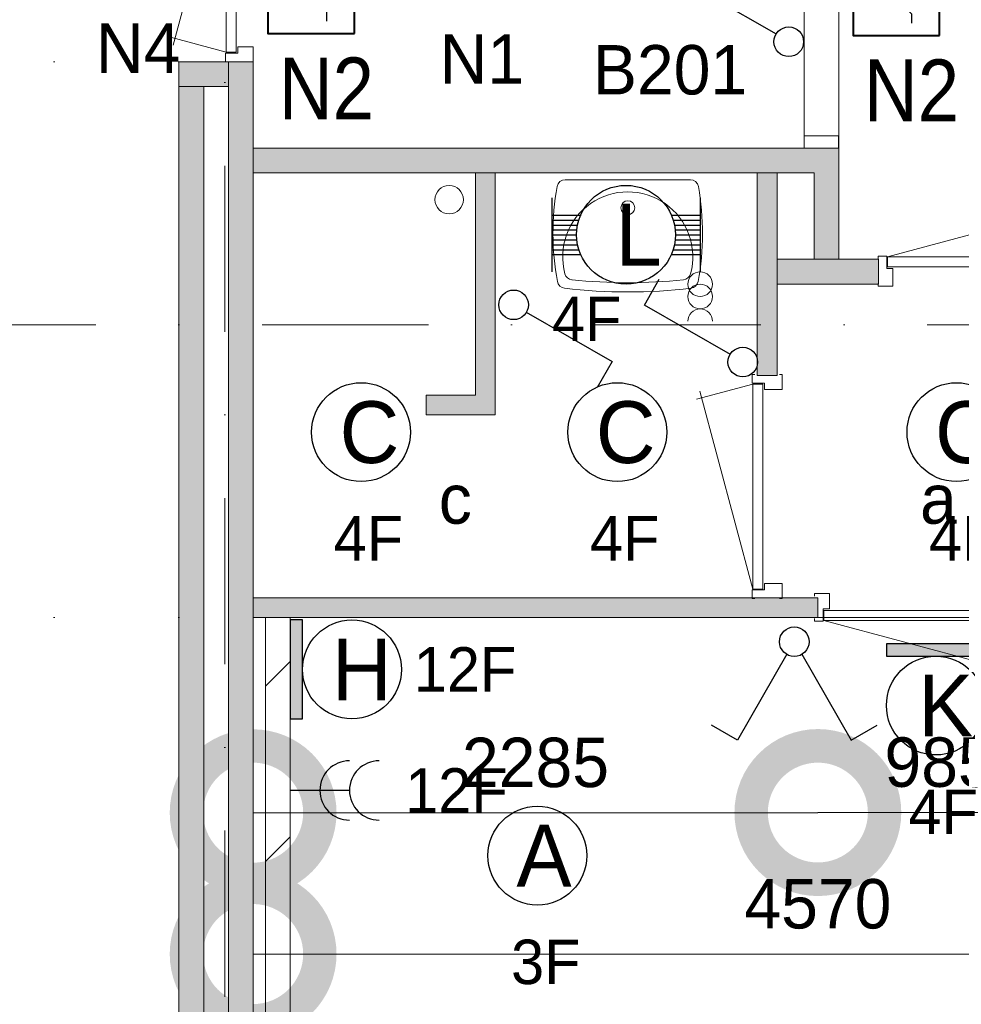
# Model space of a CAD drawing. Header units: millimetres. Extents: x 84337 to 168437, y -3060 to 56340.
# Tile 4 of 84: x 88691 to 92501, y 6919 to 10904. Entities that reach past the tile are written whole.
import ezdxf
from ezdxf.enums import TextEntityAlignment as Align
from ezdxf.xclip import XClip

# ---------------------------------------------------------------- set-up
doc = ezdxf.new("R2010")
doc.units = ezdxf.units.MM
doc.header["$PDMODE"] = 3
doc.header["$PDSIZE"] = 1
doc.linetypes.add('DGN1', pattern=[504.6, 0, -504.6])
doc.linetypes.add('DGN4', pattern=[1345.6, 672.8, -336.4, 0, -336.4])
for name, color, linetype in [('14', 7, 'Continuous'), ('16', 7, 'Continuous'), ('18', 7, 'Continuous'), ('19', 7, 'Continuous'), ('20', 7, 'Continuous'), ('31', 7, 'Continuous'), ('32', 7, 'Continuous'), ('33', 7, 'Continuous'), ('40', 7, 'Continuous'), ('48', 7, 'Continuous'), ('56', 7, 'Continuous'), ('58', 7, 'Continuous'), ('62', 7, 'Continuous')]:
    doc.layers.add(name, color=color, linetype=linetype)
doc.styles.add('dgn001', font='dgn001.shx')
doc.styles.add('dgn003', font='dgn003.shx')
doc.styles.get("Standard").update_dxf_attribs({"font": 'arial.ttf'})
doc.dimstyles.get("Standard").update_dxf_attribs({"dimtxt": 0.18, "dimasz": 0.18, "dimexe": 0.18, "dimexo": 0.0625, "dimgap": 0.09, "dimtad": 0, "dimtih": 1, "dimtoh": 1, "dimdec": 4, "dimzin": 0, "dimdsep": 46, "dimtxsty": 'Standard', "dimcen": 0.09, "dimadec": 0, "dimazin": 0, "dimtfac": 1, "dimtdec": 4, "dimtofl": 0, "dimtmove": 0, "dimatfit": 3, "dimfxl": 1, "dimtolj": 1, "dimtzin": 0, "dimarcsym": 0})

# ---------------------------------------------------------------- blocks, each defined once
blk = doc.blocks.new('EA924')
at = {"layer": '18'}
blk.add_hatch(color=3, dxfattribs=at).paths.add_polyline_path([(-200, -50), (200, -50), (200, 0), (-200, 0)])
at = {"layer": '18', "color": 3, "linetype": 'Continuous', "lineweight": 30, "flags": 128}
blk.add_lwpolyline([(-200, -50), (200, -50), (200, 0), (-200, 0), (-200, -50)], dxfattribs=at)
at = {"layer": '18', "color": 3, "linetype": 'Continuous', "lineweight": 30}
blk.add_circle((0, -250), 200, dxfattribs=at)
at = {"layer": '18', "color": 2, "linetype": 'Continuous', "lineweight": 13, "style": 'dgn001'}
blk.add_text('K', height=249.99, dxfattribs=at).set_placement((39.655, -250.005), align=Align.MIDDLE_CENTER)
at = {"layer": '18', "color": 1, "linetype": 'Continuous', "lineweight": 13, "style": 'dgn001'}
blk.add_text('4F', height=180, dxfattribs=at).set_placement((29.75, -590), align=Align.TOP_CENTER)
blk = doc.blocks.new('EA812')
at = {"layer": '18'}
blk.add_hatch(color=3, dxfattribs=at).paths.add_polyline_path([(50, -200), (50, 200), (0, 200), (0, -200)])
at = {"layer": '18', "color": 3, "linetype": 'Continuous', "lineweight": 30, "flags": 128}
blk.add_lwpolyline([(50, -200), (50, 200), (0, 200), (0, -200), (50, -200)], dxfattribs=at)
at = {"layer": '18', "color": 3, "linetype": 'Continuous', "lineweight": 30}
blk.add_circle((250, 0), 200, dxfattribs=at)
at = {"layer": '18', "color": 2, "linetype": 'Continuous', "lineweight": 13, "style": 'dgn001'}
blk.add_text('H', height=250, dxfattribs=at).set_placement((289.7, 0), align=Align.MIDDLE_CENTER)
at = {"layer": '18', "color": 1, "linetype": 'Continuous', "lineweight": 13, "style": 'dgn001'}
blk.add_text('12F', height=180, dxfattribs=at).set_placement((500, 0), align=Align.MIDDLE_LEFT)
blk = doc.blocks.new('ED912')
at = {"layer": '20'}
h = blk.add_hatch(color=4, dxfattribs=at)
edge = h.paths.add_edge_path()
edge.add_arc((-0.4, -0.1), 80, 0, 360)
at = {"layer": '20', "color": 4, "linetype": 'Continuous', "lineweight": 40}
for p, q in [((-160, 160), (160, -160)), ((-160, -160), (160, 160))]:
    blk.add_line(p, q, dxfattribs=at)
at = {"layer": '20', "color": 3, "linetype": 'Continuous', "lineweight": 30, "flags": 128}
blk.add_lwpolyline([(-200, -200), (200, -200), (200, 200), (-200, 200), (-200, -200)], dxfattribs=at)
at = {"layer": '20', "color": 4, "linetype": 'Continuous', "lineweight": 40}
blk.add_circle((-0.4, -0.1), 80, dxfattribs=at)
at = {"layer": '20', "color": 1, "linetype": 'Continuous', "lineweight": 13, "style": 'dgn001'}
blk.add_text('5F', height=144, dxfattribs=at).set_placement((28, 238.4), align=Align.CENTER)
at = {"layer": '20', "color": 2, "linetype": 'Continuous', "lineweight": 30, "style": 'dgn001'}
blk.add_text('N1', height=200, dxfattribs=at).set_placement((76.6, -337.6), align=Align.TOP_CENTER)
blk = doc.blocks.new('EG6')
at = {"layer": '20'}
for points in [[(-300, 188), (-300, 312), (-50, 312), (-50, 188)], [(-275, 5), (-150, 5), (-150, -5), (-275, -5)], [(-75, 0), (-150, 38), (-150, -38)]]:
    blk.add_hatch(color=3, dxfattribs=at).paths.add_polyline_path(points)
h = blk.add_hatch(color=2, dxfattribs=at)
edge = h.paths.add_edge_path()
edge.add_arc((-262, -150.2), 28.1, 0, 360)
at = {"layer": '20', "color": 2, "linetype": 'Continuous', "lineweight": 30}
for p, q in [((-112, -288), (-225, -175)), ((-225, -238), (-225, -175)), ((-145, -180), (-185, -215)), ((-90, -188), (-150, -250)), ((-50, -188), (-90, -188)), ((-225, -238), (-162, -238)), ((-112, -325), (-112, -288))]:
    blk.add_line(p, q, dxfattribs=at)
at = {"layer": '20', "color": 4, "linetype": 'Continuous', "lineweight": 40, "flags": 128}
blk.add_lwpolyline([(0, -375), (0, 375), (-200, 375), (-350, 375), (-350, -375), (0, -375)], dxfattribs=at)
at = {"layer": '20', "color": 3, "linetype": 'Continuous', "lineweight": 30, "flags": 128}
for points in [[(-300, 188), (-300, 312), (-50, 312), (-50, 188), (-300, 188)], [(-275, 5), (-150, 5), (-150, -5), (-275, -5), (-275, 5)], [(-75, 0), (-150, 38), (-150, -38), (-75, 0)]]:
    blk.add_lwpolyline(points, dxfattribs=at)
at = {"layer": '20', "color": 2, "linetype": 'Continuous', "lineweight": 30}
blk.add_circle((-262, -150.2), 28.1, dxfattribs=at)
at = {"layer": '20', "color": 1, "linetype": 'Continuous', "lineweight": 0, "style": 'dgn001'}
blk.add_text('5F', height=180, dxfattribs=at).set_placement((-116, 548), align=Align.CENTER)
at = {"layer": '20', "color": 2, "linetype": 'Continuous', "lineweight": 13, "style": 'dgn001', "width": 0.899993}
blk.add_text('N2', height=250, dxfattribs=at).set_placement((-113.3, -722), align=Align.CENTER)
blk = doc.blocks.new('EG61')
at = {"layer": '20'}
for points in [[(-300, 188), (-300, 312), (-50, 312), (-50, 188)], [(-275, 5), (-150, 5), (-150, -5), (-275, -5)], [(-75, 0), (-150, 38), (-150, -38)]]:
    blk.add_hatch(color=3, dxfattribs=at).paths.add_polyline_path(points)
h = blk.add_hatch(color=2, dxfattribs=at)
edge = h.paths.add_edge_path()
edge.add_arc((-262, -150.2), 28.1, 0, 360)
at = {"layer": '20', "color": 2, "linetype": 'Continuous', "lineweight": 30}
for p, q in [((-112, -288), (-225, -175)), ((-225, -238), (-225, -175)), ((-145, -180), (-185, -215)), ((-90, -188), (-150, -250)), ((-50, -188), (-90, -188)), ((-225, -238), (-162, -238)), ((-112, -325), (-112, -288))]:
    blk.add_line(p, q, dxfattribs=at)
at = {"layer": '20', "color": 4, "linetype": 'Continuous', "lineweight": 40, "flags": 128}
blk.add_lwpolyline([(0, -375), (0, 375), (-200, 375), (-350, 375), (-350, -375), (0, -375)], dxfattribs=at)
at = {"layer": '20', "color": 3, "linetype": 'Continuous', "lineweight": 30, "flags": 128}
for points in [[(-300, 188), (-300, 312), (-50, 312), (-50, 188), (-300, 188)], [(-275, 5), (-150, 5), (-150, -5), (-275, -5), (-275, 5)], [(-75, 0), (-150, 38), (-150, -38), (-75, 0)]]:
    blk.add_lwpolyline(points, dxfattribs=at)
at = {"layer": '20', "color": 2, "linetype": 'Continuous', "lineweight": 30}
blk.add_circle((-262, -150.2), 28.1, dxfattribs=at)
at = {"layer": '20', "color": 1, "linetype": 'Continuous', "lineweight": 0, "style": 'dgn001'}
blk.add_text('5F', height=180, dxfattribs=at).set_placement((-116, 548), align=Align.CENTER)
at = {"layer": '20', "color": 2, "linetype": 'Continuous', "lineweight": 13, "style": 'dgn001', "width": 0.899993}
blk.add_text('N2', height=250, dxfattribs=at).set_placement((-113.3, -722), align=Align.CENTER)
blk = doc.blocks.new('EC6435')
at = {"layer": '18', "color": 3, "linetype": 'Continuous', "lineweight": 30}
blk.add_circle((0, 0), 200, dxfattribs=at)
at = {"layer": '18', "color": 2, "linetype": 'Continuous', "lineweight": 13, "style": 'dgn001'}
blk.add_text('A', height=250, dxfattribs=at).set_placement((26.9, 0), align=Align.MIDDLE_CENTER)
at = {"layer": '18', "color": 1, "linetype": 'Continuous', "lineweight": 13, "style": 'dgn001'}
blk.add_text('3F', height=180, dxfattribs=at).set_placement((34, -340), align=Align.TOP_CENTER)
blk = doc.blocks.new('EC6445')
at = {"layer": '18', "color": 3, "linetype": 'Continuous', "lineweight": 30}
blk.add_circle((-0.005, 0), 200, dxfattribs=at)
at = {"layer": '18', "color": 2, "linetype": 'Continuous', "lineweight": 13, "style": 'dgn001'}
blk.add_text('C', height=249.99, dxfattribs=at).set_placement((33.755, -0.005), align=Align.MIDDLE_CENTER)
at = {"layer": '18', "color": 1, "linetype": 'Continuous', "lineweight": 13, "style": 'dgn001'}
blk.add_text('4F', height=180, dxfattribs=at).set_placement((29.74, -340), align=Align.TOP_CENTER)
blk = doc.blocks.new('EC6446')
at = {"layer": '18', "color": 3, "linetype": 'Continuous', "lineweight": 30}
blk.add_circle((0.005, 0), 200, dxfattribs=at)
at = {"layer": '18', "color": 2, "linetype": 'Continuous', "lineweight": 13, "style": 'dgn001'}
blk.add_text('C', height=249.99, dxfattribs=at).set_placement((33.755, -0.005), align=Align.MIDDLE_CENTER)
at = {"layer": '18', "color": 1, "linetype": 'Continuous', "lineweight": 13, "style": 'dgn001'}
blk.add_text('4F', height=180, dxfattribs=at).set_placement((29.76, -340), align=Align.TOP_CENTER)
blk = doc.blocks.new('EC6447')
at = {"layer": '18', "color": 3, "linetype": 'Continuous', "lineweight": 30}
blk.add_circle((-0.005, 0), 200, dxfattribs=at)
at = {"layer": '18', "color": 2, "linetype": 'Continuous', "lineweight": 13, "style": 'dgn001'}
blk.add_text('C', height=249.99, dxfattribs=at).set_placement((33.755, -0.005), align=Align.MIDDLE_CENTER)
at = {"layer": '18', "color": 1, "linetype": 'Continuous', "lineweight": 13, "style": 'dgn001'}
blk.add_text('4F', height=180, dxfattribs=at).set_placement((29.74, -340), align=Align.TOP_CENTER)
blk = doc.blocks.new('EA0')
at = {"layer": '18', "color": 3, "linetype": 'Continuous', "lineweight": 30}
for p, q in [((-300, 150), (-300, -150)), ((300, 150), (300, -150)), ((-300, 80), (-182, 80)), ((182, 80), (300, 80)), ((-300, 60), (-190, 60)), ((-300, 40), (-195, 40)), ((190, 60), (300, 60)), ((195, 40), (300, 40)), ((-300, 20), (-200, 20)), ((-300, 0), (-200, 0)), ((200, 20), (300, 20)), ((200, 0), (300, 0)), ((-300, -20), (-200, -20)), ((200, -20), (300, -20)), ((-300, -40), (-195, -40)), ((-300, -60), (-190, -60)), ((190, -60), (300, -60)), ((195, -40), (300, -40)), ((-300, -80), (-182, -80)), ((182, -80), (300, -80))]:
    blk.add_line(p, q, dxfattribs=at)
blk.add_circle((0, 0.5), 200, dxfattribs=at)
at = {"layer": '18', "color": 2, "linetype": 'Continuous', "lineweight": 13, "style": 'dgn001'}
blk.add_text('L', height=249.99, dxfattribs=at).set_placement((50.995, 0.995), align=Align.MIDDLE_CENTER)
at = {"layer": '18', "color": 1, "linetype": 'Continuous', "lineweight": 0, "style": 'dgn001'}
blk.add_text('4F', height=180, dxfattribs=at).set_placement((-300, -250), align=Align.TOP_LEFT)
blk = doc.blocks.new('AnonymousCell')
at = {"layer": '18', "color": 3, "linetype": 'Continuous', "lineweight": 0, "flags": 128}
blk.add_lwpolyline([(-50, -99.5, -0.99989), (50, -99.5)], format="xyb", dxfattribs=at)
at = {"layer": '18', "color": 3, "linetype": 'Continuous', "lineweight": 0}
for centre in [(0, 50.5), (0, 0.5)]:
    blk.add_circle(centre, 50, dxfattribs=at)
blk = doc.blocks.new('EL187')
at = {"layer": '16', "color": 3, "linetype": 'Continuous', "lineweight": 30}
blk.add_line((240, 0), (0, 0), dxfattribs=at)
for centre in [(240, 0), (360, 0)]:
    blk.add_arc(centre, 120, 90, 270, dxfattribs=at)
at = {"layer": '16', "color": 2, "linetype": 'Continuous', "lineweight": 13, "style": 'dgn001'}
blk.add_text('12F', height=180, dxfattribs=at).set_placement((465, 0), align=Align.MIDDLE_LEFT)
blk = doc.blocks.new('ED924')
at = {"layer": '16'}
h = blk.add_hatch(color=4, dxfattribs=at)
edge = h.paths.add_edge_path()
edge.add_arc((-0.2, 0), 80, 0, 360)
at = {"layer": '16', "color": 3, "linetype": 'Continuous', "lineweight": 30}
for p, q in [((200, 200), (-200, 200)), ((-200, 200), (-200, -200)), ((200, -200), (200, 200)), ((-200, -200), (200, -200))]:
    blk.add_line(p, q, dxfattribs=at)
at = {"layer": '16', "color": 4, "linetype": 'Continuous', "lineweight": 40}
for p, q in [((-160, 160), (160, -160)), ((-160, -160), (160, 160))]:
    blk.add_line(p, q, dxfattribs=at)
blk.add_circle((-0.2, 0), 80, dxfattribs=at)
at = {"layer": '16', "color": 1, "linetype": 'Continuous', "lineweight": 13, "style": 'dgn001'}
blk.add_text('5F', height=144, dxfattribs=at).set_placement((28.2, 239), align=Align.CENTER)
at = {"layer": '16', "color": 2, "linetype": 'Continuous', "lineweight": 30, "style": 'dgn001'}
blk.add_text('N4', height=200, dxfattribs=at).set_placement((29, -337), align=Align.TOP_CENTER)
blk = doc.blocks.new('EH0140')
at = {"layer": '19', "color": 3, "linetype": 'Continuous', "lineweight": 30}
for p, q in [((50, -30), (398, -230)), ((398, -230), (338, -335))]:
    blk.add_line(p, q, dxfattribs=at)
blk.add_circle((0, 0), 60, dxfattribs=at)
blk = doc.blocks.new('EH0141')
at = {"layer": '19', "color": 3, "linetype": 'Continuous', "lineweight": 30}
for p, q in [((-398, 230), (-338, 335)), ((-50, 30), (-398, 230))]:
    blk.add_line(p, q, dxfattribs=at)
blk.add_circle((0, 0), 60, dxfattribs=at)
blk = doc.blocks.new('EH635')
at = {"layer": '19', "color": 3, "linetype": 'Continuous', "lineweight": 30}
for p, q in [((-30, -50), (-230, -398)), ((30, -50), (230, -398)), ((-230, -398), (-335, -338)), ((230, -398), (335, -338))]:
    blk.add_line(p, q, dxfattribs=at)
blk.add_circle((0, 0), 60, dxfattribs=at)
blk = doc.blocks.new('EH0209')
at = {"layer": '19', "color": 3, "linetype": 'Continuous', "lineweight": 30}
for p, q in [((-398, 230), (-338, 335)), ((-50, 30), (-398, 230))]:
    blk.add_line(p, q, dxfattribs=at)
blk.add_circle((0, 0), 60, dxfattribs=at)
blk = doc.blocks.new('WT01')
at = {"layer": '40', "color": 7, "linetype": 'Continuous', "lineweight": 0}
blk.add_line((-253.2, -20), (253.2, -20), dxfattribs=at)
blk.add_circle((0, -133.3), 28.1, dxfattribs=at)
for centre, radius, start, end in [((-253.2, -53), 33, 90, 169.9973), ((253.2, -53), 33, 10.0027, 90), ((765.8, -236.5), 1068.4, 169.7983, 190.5514), ((0, -332.1), 263.1, 344.8667, 195.1333), ((-765.8, -236.5), 1068.4, 349.4486, 10.2017), ((-252, -426.2), 33, 190.3455, 263.1425), ((-222.2, -392.2), 33, 195.1333, 263.9582), ((0, 1706.8), 2143.7, 263.9582, 276.0418), ((222.2, -392.2), 33, 276.0418, 344.8667), ((252, -426.2), 33, 276.8575, 349.6545), ((0, 1669.4), 2143.7, 263.1425, 276.8575)]:
    blk.add_arc(centre, radius, start, end, dxfattribs=at)
blk = doc.blocks.new('830R10')
at = {"layer": '33', "color": 1, "linetype": 'Continuous', "lineweight": 0}
for p, q in [((-108, -38), (-336.87, -99.32)), ((-108, -868), (-322.82, -66.28))]:
    blk.add_line(p, q, dxfattribs=at)
at = {"layer": '33', "color": 92, "linetype": 'Continuous', "lineweight": 13, "true_color": 0x00e100, "flags": 128}
for points in [[(-100, 0), (-111, 0), (-111, -35), (-61, -35), (-61, -60), (11, -60), (11, 0), (0, 0)], [(-100, -906), (-111, -906), (-111, -871), (-61, -871), (-61, -846), (11, -846), (11, -906), (0, -906)]]:
    blk.add_lwpolyline(points, dxfattribs=at)
at = {"layer": '33', "color": 2, "linetype": 'Continuous', "lineweight": 13, "true_color": 0xf0f000, "flags": 128}
blk.add_lwpolyline([(-108, -868), (-108, -38), (-68, -38), (-68, -868), (-108, -868)], dxfattribs=at)
blk = doc.blocks.new('830R102')
at = {"layer": '33', "color": 1, "linetype": 'Continuous', "lineweight": 0}
for p, q in [((-868, 108), (-66.28, 322.82)), ((-38, 108), (-99.32, 336.87))]:
    blk.add_line(p, q, dxfattribs=at)
at = {"layer": '33', "color": 92, "linetype": 'Continuous', "lineweight": 13, "true_color": 0x00e100, "flags": 128}
for points in [[(-906, 100), (-906, 111), (-871, 111), (-871, 61), (-846, 61), (-846, -11), (-906, -11), (-906, 0)], [(0, 100), (0, 111), (-35, 111), (-35, 61), (-60, 61), (-60, -11), (0, -11), (0, 0)]]:
    blk.add_lwpolyline(points, dxfattribs=at)
at = {"layer": '33', "color": 2, "linetype": 'Continuous', "lineweight": 13, "true_color": 0xf0f000, "flags": 128}
blk.add_lwpolyline([(-868, 108), (-38, 108), (-38, 68), (-868, 68), (-868, 108)], dxfattribs=at)
blk = doc.blocks.new('930L09')
at = {"layer": '33', "color": 1, "linetype": 'Continuous', "lineweight": 0}
for p, q in [((38, -98), (936.31, -338.7)), ((968, -98), (899.56, -353.44))]:
    blk.add_line(p, q, dxfattribs=at)
at = {"layer": '33', "color": 92, "linetype": 'Continuous', "lineweight": 13, "true_color": 0x00e100, "flags": 128}
for points in [[(0, -90), (0, -101), (35, -101), (35, -51), (60, -51), (60, 11), (0, 11), (0, 0)], [(1006, -90), (1006, -101), (971, -101), (971, -51), (946, -51), (946, 11), (1006, 11), (1006, 0)]]:
    blk.add_lwpolyline(points, dxfattribs=at)
at = {"layer": '33', "color": 2, "linetype": 'Continuous', "lineweight": 13, "true_color": 0xf0f000, "flags": 128}
blk.add_lwpolyline([(968, -98), (38, -98), (38, -58), (968, -58), (968, -98)], dxfattribs=at)
blk = doc.blocks.new('830L091')
at = {"layer": '33', "color": 1, "linetype": 'Continuous', "lineweight": 0}
for p, q in [((-98, -38), (-312.82, -839.72)), ((-98, -868), (-323.91, -807.47))]:
    blk.add_line(p, q, dxfattribs=at)
at = {"layer": '33', "color": 92, "linetype": 'Continuous', "lineweight": 13, "true_color": 0x00e100, "flags": 128}
for points in [[(-90, 0), (-101, 0), (-101, -35), (-51, -35), (-51, -60), (11, -60), (11, 0), (0, 0)], [(-90, -906), (-101, -906), (-101, -871), (-51, -871), (-51, -846), (11, -846), (11, -906), (0, -906)]]:
    blk.add_lwpolyline(points, dxfattribs=at)
at = {"layer": '33', "color": 2, "linetype": 'Continuous', "lineweight": 13, "true_color": 0xf0f000, "flags": 128}
blk.add_lwpolyline([(-98, -38), (-98, -868), (-58, -868), (-58, -38), (-98, -38)], dxfattribs=at)
blk = doc.blocks.new('_DotSmall')
at = {"color": 0, "linetype": 'ByBlock', "const_width": 0.5}
blk.add_lwpolyline([(-0.0625, 0, 1), (0.0625, 0, 1)], format="xyb", close=True, dxfattribs=at)
blk = doc.blocks.new('*D7910')
at = {"layer": '58', "color": 3, "linetype": 'Continuous', "lineweight": 0, "transparency": 16777216}
blk.add_line((1849.8, 5917.8), (-435.2, 5917.8), dxfattribs=at)
at = {"layer": 'Defpoints', "color": 0, "linetype": 'Continuous', "transparency": 16777216}
for p in [(-435.2, 6707.8), (1849.8, 6707.8), (-435.2, 5917.8)]:
    blk.add_point(p, dxfattribs=at)
at = {"layer": '58', "color": 3, "linetype": 'Continuous', "lineweight": 0, "transparency": 16777216, "xscale": 1080, "yscale": 1080, "zscale": 1080, "rotation": 180}
blk.add_blockref('_DotSmall', (-435.2, 5917.8), dxfattribs=at)
at = {"layer": '58', "color": 3, "linetype": 'Continuous', "lineweight": 0, "transparency": 16777216, "xscale": 1080, "yscale": 1080, "zscale": 1080}
blk.add_blockref('_DotSmall', (1849.8, 5917.8), dxfattribs=at)
at = {"layer": '58', "color": 3, "linetype": 'Continuous', "lineweight": 0, "transparency": 16777216, "insert": (707.3, 6119.9), "char_height": 200, "attachment_point": 5, "style": 'dgn003'}
blk.add_mtext('\\A1;2285', dxfattribs=at)
blk = doc.blocks.new('*D7911')
at = {"layer": '58', "color": 3, "linetype": 'Continuous', "lineweight": 0, "transparency": 16777216}
blk.add_line((2834.8, 5918.8), (1849.8, 5918.8), dxfattribs=at)
at = {"layer": 'Defpoints', "color": 0, "linetype": 'Continuous', "transparency": 16777216}
for p in [(1849.8, 6707.8), (2834.8, 6707.8), (1849.8, 5918.8)]:
    blk.add_point(p, dxfattribs=at)
at = {"layer": '58', "color": 3, "linetype": 'Continuous', "lineweight": 0, "transparency": 16777216, "xscale": 1080, "yscale": 1080, "zscale": 1080, "rotation": 180}
blk.add_blockref('_DotSmall', (1849.8, 5918.8), dxfattribs=at)
at = {"layer": '58', "color": 3, "linetype": 'Continuous', "lineweight": 0, "transparency": 16777216, "xscale": 1080, "yscale": 1080, "zscale": 1080}
blk.add_blockref('_DotSmall', (2834.8, 5918.8), dxfattribs=at)
at = {"layer": '58', "color": 3, "linetype": 'Continuous', "lineweight": 0, "transparency": 16777216, "insert": (2342.3, 6121), "char_height": 200, "attachment_point": 5, "style": 'dgn003'}
blk.add_mtext('\\A1;985', dxfattribs=at)
blk = doc.blocks.new('*D7914')
at = {"layer": '58', "color": 3, "linetype": 'Continuous', "lineweight": 0, "transparency": 16777216}
for p, q in [((-3935.24, 8957.77), (-3935.24, 6331.610382)), ((-3935.24, 2907.77), (-3935.24, 5533.929618))]:
    blk.add_line(p, q, dxfattribs=at)
at = {"layer": 'Defpoints', "color": 0, "linetype": 'Continuous', "transparency": 16777216}
for p in [(-525.86, 8957.77), (-3935.24, 2907.77), (-525.86, 2907.77)]:
    blk.add_point(p, dxfattribs=at)
at = {"layer": '58', "color": 3, "linetype": 'Continuous', "lineweight": 0, "transparency": 16777216, "xscale": 1080, "yscale": 1080, "zscale": 1080}
for p, rotation in [((-3935.24, 8957.77), 90), ((-3935.24, 2907.77), 270)]:
    blk.add_blockref('_DotSmall', p, dxfattribs=dict(at, rotation=rotation))
at = {"layer": '58', "color": 3, "linetype": 'Continuous', "lineweight": 0, "transparency": 16777216, "insert": (-3935.24, 5932.77), "char_height": 200, "attachment_point": 5, "rotation": 90, "style": 'dgn003'}
blk.add_mtext('\\A1;6050', dxfattribs=at)
blk = doc.blocks.new('*D7988')
at = {"layer": '58', "color": 3, "linetype": 'Continuous', "lineweight": 0, "transparency": 16777216}
blk.add_line((1934.8, 9670.7), (-435.2, 9670.7), dxfattribs=at)
at = {"layer": 'Defpoints', "color": 0, "linetype": 'Continuous', "transparency": 16777216}
for p in [(-435.2, 9670.7), (-435.2, 8986), (1934.8, 8986)]:
    blk.add_point(p, dxfattribs=at)
at = {"layer": '58', "color": 3, "linetype": 'Continuous', "lineweight": 0, "transparency": 16777216, "xscale": 1080, "yscale": 1080, "zscale": 1080, "rotation": 180}
blk.add_blockref('_DotSmall', (-435.2, 9670.7), dxfattribs=at)
at = {"layer": '58', "color": 3, "linetype": 'Continuous', "lineweight": 0, "transparency": 16777216, "xscale": 1080, "yscale": 1080, "zscale": 1080}
blk.add_blockref('_DotSmall', (1934.8, 9670.7), dxfattribs=at)
at = {"layer": '58', "color": 3, "linetype": 'Continuous', "lineweight": 0, "transparency": 16777216, "insert": (749.8, 9872.9), "char_height": 200, "attachment_point": 5, "style": 'dgn003'}
blk.add_mtext('\\A1;2370', dxfattribs=at)
blk = doc.blocks.new('*D8008')
at = {"layer": '58', "color": 3, "linetype": 'Continuous', "lineweight": 0, "transparency": 16777216}
blk.add_line((4134.8, 5345.5), (-435.2, 5345.5), dxfattribs=at)
at = {"layer": 'Defpoints', "color": 0, "linetype": 'Continuous', "transparency": 16777216}
for p in [(-435.2, 5345.5), (-435.2, 4217.9), (4134.8, 4217.9)]:
    blk.add_point(p, dxfattribs=at)
at = {"layer": '58', "color": 3, "linetype": 'Continuous', "lineweight": 0, "transparency": 16777216, "xscale": 1080, "yscale": 1080, "zscale": 1080, "rotation": 180}
blk.add_blockref('_DotSmall', (-435.2, 5345.5), dxfattribs=at)
at = {"layer": '58', "color": 3, "linetype": 'Continuous', "lineweight": 0, "transparency": 16777216, "xscale": 1080, "yscale": 1080, "zscale": 1080}
blk.add_blockref('_DotSmall', (4134.8, 5345.5), dxfattribs=at)
at = {"layer": '58', "color": 3, "linetype": 'Continuous', "lineweight": 0, "transparency": 16777216, "insert": (1849.8, 5547.6), "char_height": 200, "attachment_point": 5, "style": 'dgn003'}
blk.add_mtext('\\A1;4570', dxfattribs=at)
blk = doc.blocks.new('50E03_329_B02 - Default')
at = {"layer": '62'}
for color, points in [(7, [(-535.24, 8857.77), (-735.24, 8857.77), (-735.24, 8957.77), (-535.24, 8957.77)]), (9, [(-535.24, 3107.77), (-435.24, 3107.77), (-435.24, 8957.77), (-535.24, 8957.77)]), (7, [(-735.24, 8857.77), (-635.24, 8857.77), (-635.24, 2907.77), (-735.24, 2907.77)]), (7, [(-435.24, 8607.77), (-435.24, 8507.77), (1834.76, 8507.77), (1834.76, 8157.77), (1934.76, 8157.77), (1934.76, 8607.77)]), (9, [(264.76, 7607.77), (264.76, 7527.77), (544.76, 7527.77), (544.76, 8507.77), (464.76, 8507.77), (464.76, 7607.77)]), (9, [(1604.76, 7687.77), (1684.76, 7687.77), (1684.76, 8507.77), (1604.76, 8507.77)]), (7, [(1684.76, 8057.77), (2094.76, 8057.77), (2094.76, 8157.77), (1684.76, 8157.77)]), (9, [(-435.24, 6787.77), (1849.76, 6787.77), (1849.76, 6707.77), (-435.24, 6707.77)])]:
    blk.add_hatch(color=color, dxfattribs=at).paths.add_polyline_path(points)
at = {"layer": '16', "color": 92, "linetype": 'Continuous', "lineweight": 0, "true_color": 0x00e100}
blk.add_line((-435.24, 8957.77), (-735.24, 8957.77), dxfattribs=at)
at = {"layer": '16', "color": 92, "linetype": 'Continuous', "lineweight": 0, "true_color": 0x00e100, "flags": 128}
for points in [[(-735.24, 2907.77), (-735.24, 8957.77)], [(-435.24, 3207.77), (-435.24, 8957.77)], [(574.76, 3007.77), (-635.24, 3007.77), (-635.24, 8857.77), (-535.24, 8857.77), (-535.24, 3107.77), (574.76, 3107.77)], [(-435.24, 8607.77), (1934.76, 8607.77), (1934.76, 8157.77), (1834.76, 8157.77), (1834.76, 8507.77), (-435.24, 8507.77), (-435.24, 8607.77)], [(464.76, 8507.77), (464.76, 7607.77), (264.76, 7607.77), (264.76, 7527.77), (544.76, 7527.77), (544.76, 8507.77), (464.76, 8507.77)], [(1604.76, 8507.77), (1684.76, 8507.77), (1684.76, 7687.77), (1604.76, 7687.77), (1604.76, 8507.77)], [(1684.76, 8157.77), (2094.76, 8157.77), (2094.76, 8057.77), (1684.76, 8057.77), (1684.76, 8157.77)], [(1849.76, 6787.77), (-435.24, 6787.77), (-435.24, 6707.77), (1849.76, 6707.77), (1849.76, 6787.77)]]:
    blk.add_lwpolyline(points, dxfattribs=at)
at = {"layer": '31', "color": 3, "linetype": 'Continuous', "lineweight": 0}
for p, q in [((1794.76, 8607.77), (1794.76, 10207.77)), ((1934.76, 8607.77), (1934.76, 10207.77))]:
    blk.add_line(p, q, dxfattribs=at)
at = {"layer": '32', "color": 3, "linetype": 'Continuous', "lineweight": 0, "flags": 128}
blk.add_lwpolyline([(1794.76, 8607.77), (1794.76, 8657.77), (1933.76, 8657.77), (1933.76, 8607.77), (1794.76, 8607.77)], dxfattribs=at)
at = {"layer": '40', "color": 3, "linetype": 'Continuous', "lineweight": 0}
blk.add_circle((358, 8399.17), 57.46, dxfattribs=at)
at = {"layer": '56', "color": 3, "linetype": 'DGN4', "lineweight": 0}
for p, q in [((-550.24, 50407.77), (-550.24, 1407.77)), ((51564.76, 7892.77), (-3435.24, 7892.77))]:
    blk.add_line(p, q, dxfattribs=at)
at = {"layer": '58', "color": 3, "linetype": 'DGN1', "lineweight": 0}
for p, q in [((-735.24, 8957.77), (-3935.24, 8957.77)), ((-735.24, 6707.77), (-3935.24, 6707.77))]:
    blk.add_line(p, q, dxfattribs=at)
at = {"layer": '58', "color": 3, "linetype": 'Continuous', "lineweight": 0}
blk.add_line((1849.76, 6707.77), (2834.76, 6707.77), dxfattribs=at)
at = {"layer": '62', "color": 7, "linetype": 'Continuous', "lineweight": 0, "flags": 128}
for points in [[(-535.24, 8857.77), (-735.24, 8857.77), (-735.24, 8957.77), (-535.24, 8957.77), (-535.24, 8857.77)], [(-735.24, 8857.77), (-635.24, 8857.77), (-635.24, 2907.77), (-735.24, 2907.77), (-735.24, 8857.77)], [(-435.24, 8607.77), (-435.24, 8507.77), (1834.76, 8507.77), (1834.76, 8157.77), (1934.76, 8157.77), (1934.76, 8607.77), (-435.24, 8607.77)], [(1684.76, 8057.77), (2094.76, 8057.77), (2094.76, 8157.77), (1684.76, 8157.77), (1684.76, 8057.77)]]:
    blk.add_lwpolyline(points, dxfattribs=at)
at = {"layer": '62', "color": 9, "linetype": 'Continuous', "lineweight": 0, "flags": 128}
for points in [[(-535.24, 3107.77), (-435.24, 3107.77), (-435.24, 8957.77), (-535.24, 8957.77), (-535.24, 3107.77)], [(264.76, 7607.77), (264.76, 7527.77), (544.76, 7527.77), (544.76, 8507.77), (464.76, 8507.77), (464.76, 7607.77), (264.76, 7607.77)], [(1604.76, 7687.77), (1684.76, 7687.77), (1684.76, 8507.77), (1604.76, 8507.77), (1604.76, 7687.77)], [(-435.24, 6787.77), (1849.76, 6787.77), (1849.76, 6707.77), (-435.24, 6707.77), (-435.24, 6787.77)]]:
    blk.add_lwpolyline(points, dxfattribs=at)
at = {"color": 7, "linetype": 'Continuous', "lineweight": 0}
for name, p in [('830L091', (-446.24, 9863.77)), ('WT01', (1080.62, 8499.91)), ('830R102', (2999.47, 8059.67)), ('830R10', (1694.94, 7690.85)), ('930L09', (1836.53, 6793.74))]:
    blk.add_blockref(name, p, dxfattribs=at)
at = {"layer": '48', "color": 7, "linetype": 'Continuous', "lineweight": 0, "style": 'dgn003'}
for s, p in [('B201', (1251.64, 8925.04)), ('c', (382.87, 7187.5)), ('a', (2337.44, 7187.5))]:
    blk.add_text(s, height=200, dxfattribs=at).set_placement(p, align=Align.MIDDLE_CENTER)
at = {"layer": '58', "color": 3, "linetype": 'Continuous', "lineweight": 0}
for base, p1, p2, picture, middle in [((-435.24, 9670.73), (1934.76, 8985.95), (-435.24, 8985.95), '*D7988', (749.76, 9872.91)), ((-435.24, 5917.83), (1849.76, 6707.77), (-435.24, 6707.77), '*D7910', (707.26, 6119.94)), ((1849.76, 5918.84), (2834.76, 6707.77), (1849.76, 6707.77), '*D7911', (2342.26, 6120.95)), ((-435.24, 5345.5), (4134.76, 4217.92), (-435.24, 4217.92), '*D8008', (1849.76, 5547.61))]:
    dim = blk.add_linear_dim(base=base, p1=p1, p2=p2, dimstyle='Standard', override={"dimscale": 1, "dimtxt": 200, "dimasz": 1080, "dimexe": 0, "dimexo": 0, "dimgap": 100, "dimtad": 1, "dimjust": 0, "dimtih": 0, "dimtoh": 0, "dimdec": 0, "dimlfac": 1, "dimzin": 11, "dimdsep": 46, "dimlunit": 2, "dimpost": '<>', "dimtxsty": 'dgn003', "dimblk1": 'DotSmall', "dimblk2": 'DotSmall', "dimsah": 1, "dimcen": 0, "dimse1": 1, "dimse2": 1, "dimclrd": 3, "dimclre": 3, "dimclrt": 3, "dimtol": 0, "dimtix": 1, "dimtofl": 1, "dimatfit": 3, "dimfrac": 1, "dimtolj": 1, "dimlwd": 0, "dimlwe": 0}, dxfattribs=at)
    dim.commit()
    dim.dimension.update_dxf_attribs({"geometry": picture, "text_midpoint": middle})
dim = blk.add_linear_dim(base=(-3935.24, 2907.77), p1=(-525.86, 8957.77), p2=(-525.86, 2907.77), angle=90, dimstyle='Standard', override={"dimscale": 1, "dimtxt": 200, "dimasz": 1080, "dimexe": 0, "dimexo": 0, "dimgap": 100, "dimtad": 1, "dimjust": 0, "dimtih": 0, "dimtoh": 0, "dimdec": 0, "dimlfac": 1, "dimzin": 11, "dimdsep": 46, "dimlunit": 2, "dimpost": '<>', "dimtxsty": 'dgn003', "dimblk1": 'DotSmall', "dimblk2": 'DotSmall', "dimsah": 1, "dimcen": 0, "dimse1": 1, "dimse2": 1, "dimclrd": 3, "dimclre": 3, "dimclrt": 3, "dimtol": 0, "dimtix": 1, "dimtofl": 1, "dimatfit": 3, "dimfrac": 1, "dimtolj": 1, "dimlwd": 0, "dimlwe": 0}, dxfattribs=at)
dim.commit()
dim.dimension.update_dxf_attribs({"geometry": '*D7914', "text_midpoint": (-3935.24, 5932.77), "text_rotation": 90})

msp = doc.modelspace()

# ---------------------------------------------------------------- hatches: boundary and pattern name
at = {"layer": '14', "linetype": 'Continuous', "lineweight": 0}
h = msp.add_hatch(dxfattribs=at)
h.set_pattern_fill('DGN_EZ7', color=2, scale=100, style=0, pattern_type=2)
h.set_pattern_definition([(45, (155.63, -1206.23), (4e-14, 709), [])])
h.paths.add_polyline_path([(89785.19, 8484.49), (89785.19, 4984.49), (89685.19, 4984.49), (89685.19, 8484.49)])

# ---------------------------------------------------------------- linework, layer by layer
at = {"layer": '14', "color": 3, "linetype": 'CONTINUOUS', "lineweight": 0}
for p, q in [((89685.19, 8484.49), (89735.19, 8484.49)), ((89685.19, 8484.49), (89685.19, 4984.49)), ((89785.19, 8484.49), (89735.19, 8484.49)), ((89785.19, 8484.49), (89785.19, 4984.49))]:
    msp.add_line(p, q, dxfattribs=at)

# ---------------------------------------------------------------- block references
ref = msp.add_blockref('50E03_329_B02 - Default', (90070.43, 1776.72))
XClip(ref).set_block_clipping_path([(-1935.24, 2907.77), (50064.76, 48907.77)])
at = {"color": 1, "linetype": 'Continuous', "lineweight": 0}
for name, p in [('EG6', (90045.08, 11223.35)), ('EG61', (92412.69, 11215.34)), ('ED924', (89141.08, 11226.27)), ('ED912', (90484.15, 11183.13)), ('EH0209', (91802.62, 10815.18)), ('EA0', (91144.01, 10033.27)), ('EH0141', (91616.48, 9518.66)), ('AnonymousCell', (91444.01, 9783.27)), ('EH0140', (90689.37, 9750.16)), ('EC6447', (90072.03, 9234.82)), ('EC6446', (91108.71, 9234.82)), ('EC6445', (92480.99, 9234.82)), ('EA812', (89785.19, 8274.49)), ('EH635', (91824.86, 8386.67)), ('EA924', (92397.58, 8378.22)), ('EL187', (89785.19, 7784.49)), ('EC6435', (90785.33, 7520.61))]:
    msp.add_blockref(name, p, dxfattribs=at)

doc.saveas('drawing.dxf')
